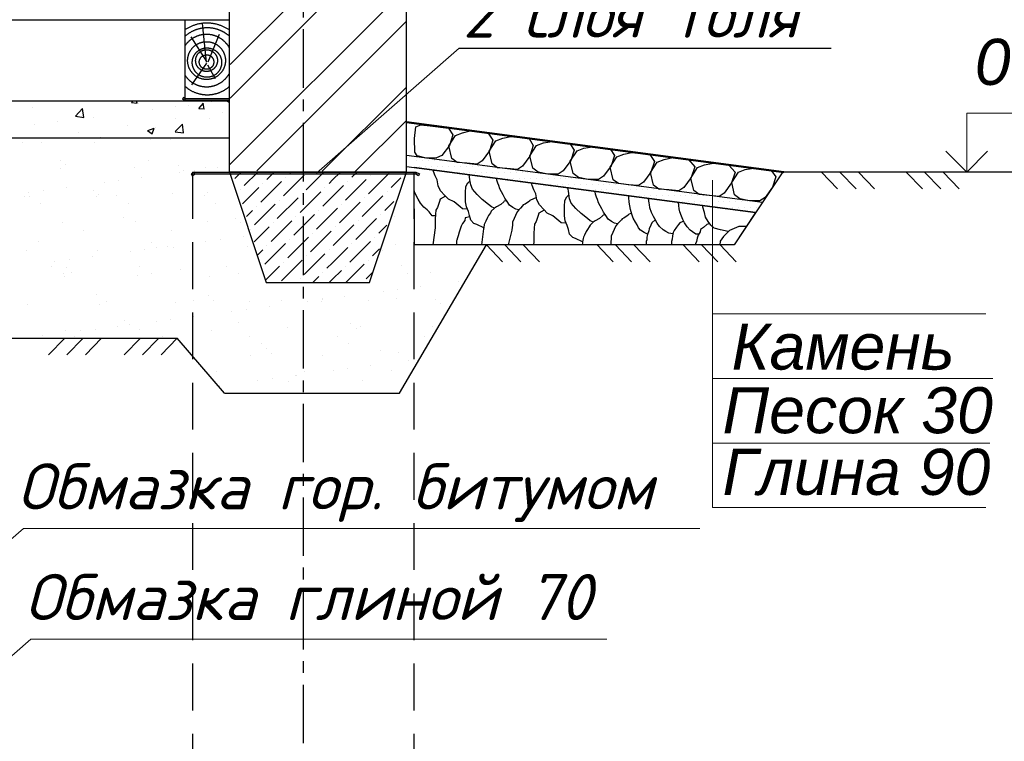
# Model space of a CAD drawing. Header units: millimetres. Extents: x 84778 to 227326, y -44398 to 146312.
# Tile 54 of 67: x 203114 to 208455, y -8789 to -4874. Entities that reach past the tile are written whole.
import ezdxf

# ---------------------------------------------------------------- set-up
doc = ezdxf.new("R2010")
doc.units = ezdxf.units.MM
doc.header["$LTSCALE"] = 10
doc.linetypes.add('CENTER', pattern=[50.8, 31.75, -6.35, 6.35, -6.35])
doc.linetypes.add('DASHED', pattern=[19.05, 12.7, -6.35])
for name, color, linetype in [('Осевая', 7, 'CENTER'), ('Пунктир', 7, 'DASHED'), ('Размерная', 7, 'Continuous'), ('Штриховка', 7, 'DASHED')]:
    doc.layers.add(name, color=color, linetype=linetype)
for name, color, linetype, lineweight in [('Основная', 7, 'Continuous', 30), ('основной', 7, 'Continuous', 30), ('Тонкая', 7, 'Continuous', 25)]:
    doc.layers.add(name, color=color, linetype=linetype, lineweight=lineweight)
doc.styles.add('Isocpeur', font='isocpeui.ttf')
doc.styles.add('STIL 888', font='ARIALI.TTF')

msp = doc.modelspace()

# ---------------------------------------------------------------- hatches: boundary and pattern name
at = {"layer": 'Тонкая', "linetype": 'Continuous', "ltscale": 1000}
h = msp.add_hatch(color=256, dxfattribs=at)
h.paths.add_polyline_path([(204251.6, -5303.4), (204011.6, -5303.4), (204011.6, -5315.4), (204251.6, -5315.4)])
h.paths.add_polyline_path([(204011.6, -5303.4), (204003.1, -5296.1), (203996.9, -5303.1), (204011.1, -5315.4), (204011.6, -5315.4)])
at = {"layer": 'Тонкая', "linetype": 'DASHED', "ltscale": 1000}
h = msp.add_hatch(color=256, dxfattribs=at)
h.paths.add_polyline_path([(205262.7, -5700.8), (204062.7, -5700.8), (204062.7, -5712.8), (205262.7, -5712.8)])
h.paths.add_polyline_path([(204062.7, -5700.8), (204044.4, -5711.2), (204050.1, -5721.1), (204062.7, -5712.8)])
h.paths.add_polyline_path([(205283.5, -5710.3), (205262.7, -5700.8), (205262.7, -5712.8), (205277.9, -5722.3)])

# ---------------------------------------------------------------- linework, layer by layer
at = {"lineweight": 20}
for p, q in [((206871.9, -5745.7), (206871.9, -7520.9)), ((206871.9, -6470.9), (208354.1, -6470.9)), ((206871.9, -6820.9), (208392.5, -6820.9)), ((206871.9, -7170.9), (208376, -7170.9)), ((206871.9, -7520.9), (208354.1, -7520.9))]:
    msp.add_line(p, q, dxfattribs=at)
at = {"layer": 'Defpoints'}
for p, q in [((205267.4, -5639.3), (205267.4, -5639.3)), ((205299.1, -5639.3), (205299.1, -5639.3)), ((205330.9, -5639.3), (205330.9, -5639.3)), ((205362.6, -5639.3), (205362.6, -5639.3)), ((205394.4, -5639.3), (205394.4, -5639.3)), ((205426.1, -5639.3), (205426.1, -5639.3)), ((207105.8, -5920.6), (205253.1, -5675.8)), ((205283.2, -5671), (205283.2, -5671)), ((205315, -5671), (205315, -5671)), ((205346.7, -5671), (205346.7, -5671)), ((205378.5, -5671), (205378.5, -5671)), ((205410.2, -5671), (205410.2, -5671)), ((205442, -5671), (205442, -5671)), ((205457.9, -5702.8), (205457.9, -5702.8)), ((205473.7, -5671), (205473.7, -5671)), ((205489.6, -5702.8), (205489.6, -5702.8)), ((205505.5, -5671), (205505.5, -5671)), ((205521.4, -5702.8), (205521.4, -5702.8)), ((205537.2, -5671), (205537.2, -5671)), ((205553.1, -5702.8), (205553.1, -5702.8)), ((205569, -5671), (205569, -5671)), ((205584.9, -5702.8), (205584.9, -5702.8)), ((205600.7, -5671), (205600.7, -5671)), ((205616.6, -5702.8), (205616.6, -5702.8)), ((205632.5, -5671), (205632.5, -5671)), ((205648.4, -5702.8), (205648.4, -5702.8)), ((205664.2, -5671), (205664.2, -5671)), ((205680.1, -5702.8), (205680.1, -5702.8)), ((205711.9, -5702.8), (205711.9, -5702.8)), ((205743.6, -5702.8), (205743.6, -5702.8)), ((205775.4, -5702.8), (205775.4, -5702.8)), ((205807.1, -5702.8), (205807.1, -5702.8)), ((205838.9, -5702.8), (205838.9, -5702.8)), ((205870.6, -5702.8), (205870.6, -5702.8)), ((205902.4, -5702.8), (205902.4, -5702.8)), ((205727.7, -5734.5), (205727.7, -5734.5)), ((205759.5, -5734.5), (205759.5, -5734.5)), ((205791.2, -5734.5), (205791.2, -5734.5)), ((205823, -5734.5), (205823, -5734.5)), ((205854.7, -5734.5), (205854.7, -5734.5)), ((205886.5, -5734.5), (205886.5, -5734.5)), ((205918.2, -5734.5), (205918.2, -5734.5)), ((205950, -5734.5), (205950, -5734.5)), ((205965.9, -5766.3), (205965.9, -5766.3)), ((205981.7, -5734.5), (205981.7, -5734.5)), ((205997.6, -5766.3), (205997.6, -5766.3)), ((206013.5, -5734.5), (206013.5, -5734.5)), ((206029.4, -5766.3), (206029.4, -5766.3)), ((206045.2, -5734.5), (206045.2, -5734.5)), ((206061.1, -5766.3), (206061.1, -5766.3)), ((206077, -5734.5), (206077, -5734.5)), ((206092.9, -5766.3), (206092.9, -5766.3)), ((206108.7, -5734.5), (206108.7, -5734.5)), ((206124.6, -5766.3), (206124.6, -5766.3)), ((206140.5, -5734.5), (206140.5, -5734.5)), ((206156.4, -5766.3), (206156.4, -5766.3)), ((206188.1, -5766.3), (206188.1, -5766.3)), ((206219.9, -5766.3), (206219.9, -5766.3)), ((206251.6, -5766.3), (206251.6, -5766.3)), ((206283.4, -5766.3), (206283.4, -5766.3)), ((206315.1, -5766.3), (206315.1, -5766.3)), ((206346.9, -5766.3), (206346.9, -5766.3)), ((206378.6, -5766.3), (206378.6, -5766.3)), ((206204, -5798), (206204, -5798)), ((206235.7, -5798), (206235.7, -5798)), ((206267.5, -5798), (206267.5, -5798)), ((206299.2, -5798), (206299.2, -5798)), ((206331, -5798), (206331, -5798)), ((206362.7, -5798), (206362.7, -5798)), ((206394.5, -5798), (206394.5, -5798)), ((206426.2, -5798), (206426.2, -5798)), ((206458, -5798), (206458, -5798)), ((206489.7, -5798), (206489.7, -5798)), ((206521.5, -5798), (206521.5, -5798)), ((206553.2, -5798), (206553.2, -5798)), ((206585, -5798), (206585, -5798)), ((206616.7, -5798), (206616.7, -5798)), ((206442.1, -5829.8), (206442.1, -5829.8)), ((206473.9, -5829.8), (206473.9, -5829.8)), ((206505.6, -5829.8), (206505.6, -5829.8)), ((206537.4, -5829.8), (206537.4, -5829.8)), ((206569.1, -5829.8), (206569.1, -5829.8)), ((206600.9, -5829.8), (206600.9, -5829.8)), ((206632.6, -5829.8), (206632.6, -5829.8)), ((206664.4, -5829.8), (206664.4, -5829.8)), ((206680.2, -5861.5), (206680.2, -5861.5)), ((206696.1, -5829.8), (206696.1, -5829.8)), ((206712, -5861.5), (206712, -5861.5)), ((206727.9, -5829.8), (206727.9, -5829.8)), ((206743.7, -5861.5), (206743.7, -5861.5)), ((206759.6, -5829.8), (206759.6, -5829.8)), ((206775.5, -5861.5), (206775.5, -5861.5)), ((206791.4, -5829.8), (206791.4, -5829.8)), ((206807.2, -5861.5), (206807.2, -5861.5)), ((206823.1, -5829.8), (206823.1, -5829.8)), ((206839, -5861.5), (206839, -5861.5)), ((206854.9, -5829.8), (206854.9, -5829.8)), ((206870.7, -5861.5), (206870.7, -5861.5)), ((206902.5, -5861.5), (206902.5, -5861.5)), ((206934.2, -5861.5), (206934.2, -5861.5)), ((206966, -5861.5), (206966, -5861.5)), ((206997.7, -5861.5), (206997.7, -5861.5)), ((207029.5, -5861.5), (207029.5, -5861.5)), ((207061.2, -5861.5), (207061.2, -5861.5)), ((207093, -5861.5), (207093, -5861.5)), ((206918.4, -5893.3), (206918.4, -5893.3)), ((206950.1, -5893.3), (206950.1, -5893.3)), ((206981.9, -5893.3), (206981.9, -5893.3)), ((207013.6, -5893.3), (207013.6, -5893.3)), ((207045.4, -5893.3), (207045.4, -5893.3)), ((207077.1, -5893.3), (207077.1, -5893.3)), ((207108.9, -5893.3), (207108.9, -5893.3)), ((206989.4, -6095.4), (205253.1, -6095.4))]:
    msp.add_line(p, q, dxfattribs=at)
for centre, radius, start, end in [((205578.9, -5921.9), 270.7, 97.6576, 97.9668), ((206331.7, -5818.3), 160.4, 91.3081, 92.3348), ((206331.7, -5818.3), 160.4, 150.5893, 150.7102), ((206331.7, -5818.3), 113.4, 24.1097, 24.4883)]:
    msp.add_arc(centre, radius, start, end, dxfattribs=at)
at = {"layer": 'Осевая'}
msp.add_line((204651.6, 6250), (204651.6, -15039.6), dxfattribs=at)
at = {"layer": 'Основная', "ltscale": 50}
for p, q in [((202631.6, -5315.4), (204251.6, -5315.4)), ((202631.6, -5515.4), (204251.6, -5515.4)), ((204051.6, -5700.8), (205251.6, -5700.8)), ((209754.2, -5700.8), (207258.1, -5700.8)), ((202777.6, -6601.4), (203968.6, -6601.4))]:
    msp.add_line(p, q, dxfattribs=at)
at = {"layer": 'Основная', "lineweight": 50}
msp.add_line((207258.1, -5700.8), (205211.6, -5430.3), dxfattribs=at)
at = {"layer": 'Основная'}
for p, q in [((205262.3, -5456.4), (205290.7, -5444.2)), ((205290.7, -5444.2), (205341.4, -5450)), ((205255.2, -5518.5), (205262.3, -5456.4)), ((205341.4, -5450), (205439.5, -5462.5)), ((205439.5, -5462.5), (205463.7, -5499)), ((205463.7, -5499), (205445.2, -5556.2)), ((205478, -5502.3), (205515.4, -5488.3)), ((205515.4, -5488.3), (205557.2, -5477.5)), ((205557.2, -5477.5), (205654.4, -5490)), ((205654.4, -5490), (205681.4, -5527.8)), ((205258, -5593.4), (205255.2, -5518.5)), ((205441.7, -5559.4), (205478, -5502.3)), ((205660.5, -5588.4), (205696.8, -5531.2)), ((205681.4, -5527.8), (205662.9, -5585)), ((205696.8, -5531.2), (205734.2, -5517.2)), ((205734.2, -5517.2), (205777.7, -5508.2)), ((205777.7, -5508.2), (205877.5, -5518.8)), ((205877.5, -5518.8), (205900.2, -5556.7)), ((205918.3, -5556.1), (205955.7, -5542.1)), ((205955.7, -5542.1), (206002.4, -5536)), ((206002.4, -5536), (206097.8, -5546.8)), ((206097.8, -5546.8), (206121.7, -5581.6)), ((205270.8, -5613.1), (205258, -5593.4)), ((205445.2, -5556.2), (205404.7, -5611.6)), ((205457.3, -5626.6), (205441.7, -5559.4)), ((205662.9, -5585), (205622.3, -5640.4)), ((205676.2, -5655.5), (205660.5, -5588.4)), ((205900.2, -5556.7), (205881.7, -5613.9)), ((205881.9, -5613.2), (205918.3, -5556.1)), ((206100.8, -5642.2), (206137.1, -5585)), ((206121.7, -5581.6), (206103.2, -5638.8)), ((206137.1, -5585), (206174.5, -5571)), ((206174.5, -5571), (206221.2, -5564.9)), ((206221.2, -5564.9), (206316.7, -5575.5)), ((206316.7, -5575.5), (206340.5, -5610.5)), ((206353.4, -5618), (206390.8, -5604)), ((206390.8, -5604), (206435.3, -5594.6)), ((206435.3, -5594.6), (206531.3, -5605.9)), ((206531.3, -5605.9), (206556.8, -5643.5)), ((207142.5, -5865.5), (205211.6, -5610.3)), ((205318.8, -5625.8), (205270.8, -5613.1)), ((205375.4, -5623), (205318.8, -5625.8)), ((205404.7, -5611.6), (205375.4, -5623)), ((205486.2, -5648.2), (205457.3, -5626.6)), ((205539.2, -5653.3), (205486.2, -5648.2)), ((205595, -5658.9), (205539.2, -5653.3)), ((205622.3, -5640.4), (205595, -5658.9)), ((205705.1, -5677.2), (205676.2, -5655.5)), ((205881.7, -5613.9), (205841.2, -5669.3)), ((205897.6, -5680.4), (205881.9, -5613.2)), ((206103.2, -5638.8), (206062.6, -5694.2)), ((206116.5, -5709.3), (206100.8, -5642.2)), ((206317.1, -5675.2), (206353.4, -5618)), ((206340.5, -5610.5), (206322, -5667.7)), ((206535.9, -5704.1), (206572.2, -5646.9)), ((206556.8, -5643.5), (206538.3, -5700.7)), ((206572.2, -5646.9), (206609.6, -5632.9)), ((206609.6, -5632.9), (206657, -5622.6)), ((206657, -5622.6), (206741.7, -5633.2)), ((206741.7, -5633.2), (206775.6, -5672.4)), ((206828.3, -5662.5), (206875.6, -5652.2)), ((206875.6, -5652.2), (206960.3, -5662.7)), ((205211.6, -5670.3), (207105.8, -5920.6)), ((205756.6, -5682.1), (205705.1, -5677.2)), ((205813.9, -5687.8), (205756.6, -5682.1)), ((205841.2, -5669.3), (205813.9, -5687.8)), ((205926.5, -5702), (205897.6, -5680.4)), ((205979.1, -5711.7), (205926.5, -5702)), ((206035.3, -5712.7), (205979.1, -5711.7)), ((206062.6, -5694.2), (206035.3, -5712.7)), ((206145.3, -5730.9), (206116.5, -5709.3)), ((206322, -5667.7), (206281.5, -5723.1)), ((206332.7, -5742.3), (206317.1, -5675.2)), ((206538.3, -5700.7), (206497.7, -5756.1)), ((206551.6, -5771.2), (206535.9, -5704.1)), ((206754.5, -5733.7), (206790.9, -5676.5)), ((206775.6, -5672.4), (206757.1, -5729.6)), ((206790.9, -5676.5), (206828.3, -5662.5)), ((206960.3, -5662.7), (206994.3, -5702)), ((206994.3, -5702), (206975.8, -5759.2)), ((206976.2, -5757.9), (207012.5, -5700.7)), ((207253.1, -5699.4), (206989.4, -6095.4)), ((207012.5, -5700.7), (207049.9, -5686.7)), ((207049.9, -5686.7), (207096.6, -5680.6)), ((207096.6, -5680.6), (207192.1, -5694.5)), ((207192.1, -5694.5), (207215.9, -5726.2)), ((206198, -5740.6), (206145.3, -5730.9)), ((206254.1, -5741.6), (206198, -5740.6)), ((206281.5, -5723.1), (206254.1, -5741.6)), ((206361.6, -5763.9), (206332.7, -5742.3)), ((206414.8, -5769.5), (206361.6, -5763.9)), ((206497.7, -5756.1), (206470.4, -5774.6)), ((206757.1, -5729.6), (206716.6, -5785)), ((206770.2, -5800.8), (206754.5, -5733.7)), ((206975.8, -5759.2), (206935.2, -5814.6)), ((206991.9, -5825), (206976.2, -5757.9)), ((207215.9, -5726.2), (207197.4, -5783.4)), ((206470.4, -5774.6), (206414.8, -5769.5)), ((206580.5, -5792.9), (206551.6, -5771.2)), ((206634.9, -5798.2), (206580.5, -5792.9)), ((206689.3, -5803.5), (206634.9, -5798.2)), ((206716.6, -5785), (206689.3, -5803.5)), ((206799.1, -5822.4), (206770.2, -5800.8)), ((206935.2, -5814.6), (206907.9, -5833.1)), ((207197.4, -5783.4), (207156.9, -5838.8)), ((206853.6, -5827.8), (206799.1, -5822.4)), ((206907.9, -5833.1), (206853.6, -5827.8)), ((207020.8, -5846.7), (206991.9, -5825)), ((207073.4, -5856.4), (207020.8, -5846.7)), ((207129.5, -5857.3), (207073.4, -5856.4)), ((207156.9, -5838.8), (207129.5, -5857.3)), ((206989.4, -6095.4), (205251.6, -6095.4))]:
    msp.add_line(p, q, dxfattribs=at)
at = {"layer": 'Основная', "linetype": 'Continuous', "ltscale": 1000}
for p, q in [((204251.6, -5700.8), (204451.6, -6300.8)), ((205211.6, -5700.8), (204251.6, -5700.8)), ((205011.6, -6300.8), (205211.6, -5700.8)), ((204451.6, -6300.8), (205011.6, -6300.8))]:
    msp.add_line(p, q, dxfattribs=at)
at = {"layer": 'основной', "ltscale": 50}
for p, q in [((204251.6, -5700.8), (204251.6, -3401.4)), ((205211.6, -5700.8), (205211.6, -3401.4)), ((201831.6, -4875.4), (204251.6, -4875.4)), ((204011.6, -5315.4), (204011.6, -4875.4)), ((204251.6, -5315.4), (204251.6, -4875.4))]:
    msp.add_line(p, q, dxfattribs=at)
at = {"layer": 'основной', "linetype": 'Continuous', "ltscale": 1000}
msp.add_line((204011.6, -4875.4), (204251.6, -4875.4), dxfattribs=at)
at = {"layer": 'основной'}
for p, q in [((207142.5, -5865.5), (205253.1, -5615.8)), ((205253.1, -5675.8), (207105.8, -5920.6)), ((207105.8, -5920.6), (206989.4, -6095.4))]:
    msp.add_line(p, q, dxfattribs=at)
at = {"layer": 'основной', "linetype": 'Continuous', "lineweight": 30, "ltscale": 1000}
for p, q in [((205251.6, -5700.8), (205253.1, -6095.4)), ((205175, -6900.8), (205645.5, -6095.4)), ((204224.2, -6900.8), (203968.6, -6601.4)), ((204224.2, -6900.8), (205175, -6900.8))]:
    msp.add_line(p, q, dxfattribs=at)
at = {"layer": 'Пунктир', "linetype": 'DASHED', "ltscale": 2}
for p, q in [((204051.6, -5700.8), (204051.6, -9475.4)), ((205251.6, -5700.8), (205251.6, -9475.4))]:
    msp.add_line(p, q, dxfattribs=at)
at = {"layer": 'Размерная', "linetype": 'ByBlock', "lineweight": 20}
for p, q in [((208250.8, -5380.8), (209246.5, -5380.8)), ((208250.8, -5700.8), (208250.8, -5380.8)), ((208137.6, -5587.6), (208250.8, -5700.8)), ((208363.9, -5587.6), (208250.8, -5700.8))]:
    msp.add_line(p, q, dxfattribs=at)
at = {"layer": 'Тонкая', "ltscale": 1000}
for p, q in [((204256.6, -5118.3), (205211.6, -4163.3)), ((204255.1, -5299.5), (205211.6, -4342.9)), ((204251.9, -5661.8), (205211.6, -4702.2)), ((204399.6, -5693.7), (205211.6, -4881.8)), ((204755.7, -5696.8), (205211.6, -5241)), ((204933.8, -5698.3), (205211.6, -5420.6))]:
    msp.add_line(p, q, dxfattribs=at)
at = {"layer": 'Тонкая', "linetype": 'Continuous', "lineweight": 0, "ltscale": 1000}
for p, q in [((205497.5, -5028), (204724.6, -5707.3)), ((202643.6, -8060), (203134.4, -7634.8)), ((203134.4, -7634.8), (206803.8, -7634.8)), ((202684.2, -8660.3), (203175.1, -8235.1)), ((203175.1, -8235.1), (206299.1, -8235.1))]:
    msp.add_line(p, q, dxfattribs=at)
at = {"layer": 'Тонкая'}
msp.add_line((205497.5, -5028), (207514.9, -5028), dxfattribs=at)
at = {"layer": 'Тонкая', "linetype": 'Continuous', "ltscale": 1000}
for p, q in [((204003.1, -5296.1), (203996.9, -5303.1)), ((203996.9, -5303.1), (204011.1, -5315.4)), ((204011.6, -5303.4), (204003.1, -5296.1)), ((204011.1, -5315.4), (204251.6, -5315.4)), ((204011.6, -5315.4), (204011.6, -5303.4)), ((204011.6, -5303.4), (204251.6, -5303.4)), ((204251.6, -5303.4), (204011.6, -5303.4)), ((204251.6, -5315.4), (204011.6, -5315.4)), ((204251.6, -5315.4), (204251.6, -5303.4))]:
    msp.add_line(p, q, dxfattribs=at)
at = {"layer": 'Тонкая', "ltscale": 50}
msp.add_line((204011.6, -5303.4), (204251.6, -5303.4), dxfattribs=at)
at = {"layer": 'Тонкая', "linetype": 'DASHED', "ltscale": 1000}
for p, q in [((204062.7, -5700.8), (204044.4, -5711.2)), ((204044.4, -5711.2), (204050.1, -5721.1)), ((204050.1, -5721.1), (204062.7, -5712.8)), ((204062.7, -5700.8), (205262.7, -5700.8)), ((204062.7, -5712.8), (204062.7, -5700.8)), ((205262.7, -5712.8), (204062.7, -5712.8)), ((205262.7, -5700.8), (205283.5, -5710.3)), ((205262.7, -5700.8), (205262.7, -5712.8)), ((205277.9, -5722.3), (205262.7, -5712.8)), ((205283.5, -5710.3), (205277.9, -5722.3))]:
    msp.add_line(p, q, dxfattribs=at)
at = {"layer": 'Штриховка', "ltscale": 50}
for p, q in [((204127.7, -5104.1), (204105.9, -4894.2)), ((204136.6, -5103), (204197.3, -4952.4)), ((204129.3, -5101.5), (204044.8, -4967.4)), ((204127.7, -5109.7), (204046.5, -5227.3)), ((204132.6, -5119.7), (204174.1, -5194.2))]:
    msp.add_line(p, q, dxfattribs=at)
at = {"layer": 'Штриховка', "linetype": 'Continuous', "ltscale": 1000}
for p, q in [((203439.7, -5316.6), (203439.7, -5316.6)), ((203484.8, -5316.8), (203484.8, -5316.8)), ((203720.8, -5324.1), (203751.2, -5326.8)), ((203721.4, -5324.2), (203728.8, -5315.4)), ((203750.7, -5327.8), (203748.4, -5315.4)), ((203756, -5328.3), (203756, -5328.3)), ((204027.2, -5339.7), (204027.2, -5339.7)), ((204085.8, -5356), (204110.3, -5326.9)), ((204115.1, -5359.7), (204109.2, -5327.8)), ((204154.2, -5319.2), (204154.2, -5319.2)), ((204239.8, -5315.4), (204251.6, -5323.3)), ((203183.1, -5349.1), (203183.1, -5349.1)), ((203416.1, -5397.7), (203455.6, -5356.5)), ((203461.3, -5404.6), (203455.7, -5356.4)), ((203834.7, -5361.3), (203834.7, -5361.3)), ((203961.8, -5344.5), (203961.8, -5344.5)), ((204085.2, -5356), (204115.6, -5358.6)), ((204214.8, -5379.3), (204214.8, -5379.3)), ((203194.3, -5445.6), (203194.3, -5445.6)), ((203321.4, -5428.8), (203321.4, -5428.8)), ((203416.1, -5397.9), (203461.2, -5404.9)), ((203513.8, -5403.5), (203513.8, -5403.5)), ((203958.2, -5411.9), (203958.2, -5411.9)), ((203958.2, -5481.8), (203997.8, -5440.5)), ((204003.4, -5488.7), (203997.8, -5440.5)), ((204145.6, -5409.4), (204145.6, -5409.4)), ((203433.6, -5485.7), (203433.6, -5485.7)), ((203697.4, -5447.6), (203697.4, -5447.6)), ((203808.1, -5476), (203833.4, -5493)), ((203808.5, -5476.2), (203844, -5462.5)), ((203833.3, -5492.9), (203843.6, -5462.2)), ((203849.4, -5460.3), (203849.4, -5460.3)), ((203958.2, -5482), (204003.4, -5489)), ((203129.6, -5538.3), (203129.6, -5538.3)), ((203230.9, -5538), (203230.9, -5538)), ((203519.5, -5540.1), (203519.5, -5540.1)), ((203553.1, -5511.2), (203553.1, -5511.2)), ((203821.6, -5525.8), (203821.6, -5525.8)), ((203931.1, -5525.3), (203931.1, -5525.3)), ((203337.9, -5637.7), (203337.9, -5637.7)), ((203363.5, -5659.5), (203363.5, -5659.5)), ((203812.5, -5636.8), (203812.5, -5636.8)), ((203335.7, -5681.2), (203335.7, -5681.2)), ((203734.6, -5676.1), (203734.6, -5676.1)), ((203973.3, -5664.7), (203973.3, -5664.7)), ((203983.4, -5702.9), (203983.4, -5702.9)), ((204001.4, -5690.5), (204001.4, -5690.5)), ((204062.7, -5692.5), (204062.7, -5692.5)), ((204124.5, -5677.9), (204124.5, -5677.9)), ((204186.6, -5676.2), (204186.6, -5676.2)), ((204281.2, -5735.2), (204315.6, -5700.8)), ((204331.9, -5774.2), (204405.4, -5700.8)), ((204455.4, -5740.5), (204495.2, -5700.8)), ((204578.9, -5706.9), (204585, -5700.8)), ((204668.7, -5796.7), (204764.6, -5700.8)), ((204811.6, -5743.6), (204854.4, -5700.8)), ((204915.7, -5729.3), (204944.2, -5700.8)), ((205005.5, -5819.1), (205117.7, -5706.9)), ((203573.2, -5756.9), (203573.2, -5756.9)), ((203652.5, -5746.5), (203652.5, -5746.5)), ((203776.4, -5730.2), (203776.4, -5730.2)), ((204421.7, -5864), (204534, -5751.8)), ((204433, -5763), (204433, -5763)), ((204545.2, -5830.3), (204657.5, -5718.1)), ((204556.4, -5729.3), (204556.4, -5729.3)), ((204792.2, -5763), (204811.6, -5743.6)), ((204882, -5852.8), (204994.2, -5740.5)), ((204893.2, -5751.8), (204893.2, -5751.8)), ((205016.7, -5718.1), (205016.7, -5718.1)), ((205128.9, -5785.4), (205182.1, -5732.3)), ((203162.9, -5810.9), (203162.9, -5810.9)), ((203242.3, -5800.5), (203242.3, -5800.5)), ((203366.2, -5784.2), (203366.2, -5784.2)), ((203515.2, -5798.5), (203515.2, -5798.5)), ((203940.7, -5819), (203940.7, -5819)), ((204309.5, -5796.7), (204309.5, -5796.7)), ((204322.8, -5873.2), (204410.5, -5785.4)), ((204635, -5920.1), (204747.3, -5807.9)), ((204646.2, -5819.1), (204646.2, -5819.1)), ((204769.7, -5785.4), (204769.7, -5785.4)), ((204811.6, -5833.4), (204870.8, -5774.2)), ((205106.5, -5807.9), (205106.5, -5807.9)), ((203139.2, -5831.9), (203139.2, -5831.9)), ((203165.4, -5831), (203165.4, -5831)), ((203229.7, -5871.9), (203229.7, -5871.9)), ((203529.1, -5833.8), (203529.1, -5833.8)), ((203543.3, -5824.2), (203543.3, -5824.2)), ((203640, -5830.1), (203640, -5830.1)), ((203704.3, -5871), (203704.3, -5871)), ((204511.5, -5953.8), (204623.8, -5841.6)), ((204522.8, -5852.8), (204522.8, -5852.8)), ((204758.5, -5886.5), (204811.6, -5833.4)), ((204848.3, -5976.3), (204960.6, -5864)), ((204971.8, -5942.6), (205084, -5830.3)), ((204983, -5841.6), (204983, -5841.6)), ((205095.3, -5908.9), (205143.6, -5860.6)), ((204343.5, -5942.2), (204376.8, -5908.9)), ((204388.1, -5987.5), (204500.3, -5875.2)), ((204399.3, -5886.5), (204399.3, -5886.5)), ((204724.8, -6009.9), (204811.6, -5923.2)), ((204736.1, -5908.9), (204736.1, -5908.9)), ((204811.6, -5923.2), (204837.1, -5897.7)), ((204859.5, -5875.2), (204859.5, -5875.2)), ((203345.3, -5974.8), (203345.3, -5974.8)), ((203675.9, -5945.7), (203675.9, -5945.7)), ((203744.2, -5969.7), (203744.2, -5969.7)), ((204477.9, -6077.3), (204590.1, -5965)), ((204489.1, -5976.3), (204489.1, -5976.3)), ((204601.3, -6043.6), (204713.6, -5931.4)), ((204612.6, -5942.6), (204612.6, -5942.6)), ((204938.1, -6066.1), (205050.4, -5953.8)), ((204949.3, -5965), (204949.3, -5965)), ((205072.8, -5931.4), (205072.8, -5931.4)), ((203461, -6019.3), (203461, -6019.3)), ((203935.6, -6018.4), (203935.6, -6018.4)), ((204365.6, -6009.9), (204365.6, -6009.9)), ((204385.1, -6080.2), (204466.6, -5998.7)), ((204691.1, -6133.4), (204803.4, -6021.2)), ((204702.4, -6032.4), (204702.4, -6032.4)), ((204814.6, -6099.8), (204926.9, -5987.5)), ((204825.9, -5998.7), (204825.9, -5998.7)), ((205061.6, -6032.4), (205105.1, -5988.8)), ((203217.7, -6079.5), (203217.7, -6079.5)), ((203827.6, -6084.7), (203827.6, -6084.7)), ((204567.7, -6167.1), (204679.9, -6054.8)), ((204578.9, -6066.1), (204578.9, -6066.1)), ((204904.4, -6189.6), (205016.7, -6077.3)), ((205039.1, -6054.8), (205039.1, -6054.8)), ((203148.9, -6125.6), (203148.9, -6125.6)), ((203538.7, -6127.4), (203538.7, -6127.4)), ((203713.7, -6133), (203713.7, -6133)), ((203793, -6122.6), (203793, -6122.6)), ((203855.6, -6110.5), (203855.6, -6110.5)), ((203916.9, -6106.2), (203916.9, -6106.2)), ((203950.3, -6112.6), (203950.3, -6112.6)), ((204405.9, -6149.3), (204433, -6122.2)), ((204444.2, -6200.8), (204556.4, -6088.5)), ((204455.4, -6099.8), (204455.4, -6099.8)), ((204792.2, -6122.2), (204792.2, -6122.2)), ((204811.6, -6192.6), (204893.2, -6111)), ((204915.7, -6088.5), (204915.7, -6088.5)), ((205027.9, -6155.9), (205066.6, -6117.1)), ((203303.5, -6187), (203303.5, -6187)), ((203382.8, -6176.6), (203382.8, -6176.6)), ((203506.7, -6160.3), (203506.7, -6160.3)), ((204534, -6290.6), (204646.2, -6178.3)), ((204545.2, -6189.6), (204545.2, -6189.6)), ((204657.5, -6256.9), (204769.7, -6144.7)), ((204668.7, -6155.9), (204668.7, -6155.9)), ((204781, -6223.2), (204811.6, -6192.6)), ((205005.5, -6178.3), (205005.5, -6178.3)), ((203288.5, -6212.6), (203288.5, -6212.6)), ((203369.4, -6218.5), (203369.4, -6218.5)), ((203397.5, -6244.2), (203397.5, -6244.2)), ((203763.1, -6211.7), (203763.1, -6211.7)), ((203988.2, -6232), (203988.2, -6232)), ((204447.5, -6287.3), (204522.8, -6212)), ((204758.5, -6245.7), (204758.5, -6245.7)), ((204811.6, -6282.4), (204859.5, -6234.5)), ((204882, -6212), (204882, -6212)), ((204883, -6300.8), (204983, -6200.8)), ((204994.2, -6279.4), (205028.2, -6245.4)), ((203352.7, -6253.5), (203352.7, -6253.5)), ((203354.9, -6268.5), (203354.9, -6268.5)), ((203753.8, -6263.4), (203753.8, -6263.4)), ((203827.3, -6252.7), (203827.3, -6252.7)), ((204635, -6279.4), (204635, -6279.4)), ((204703.4, -6300.8), (204736.1, -6268.1)), ((204793.2, -6300.8), (204811.6, -6282.4)), ((203530.1, -6365.7), (203530.1, -6365.7)), ((203584.1, -6400.9), (203584.1, -6400.9)), ((203959.9, -6406.3), (203959.9, -6406.3)), ((203158.5, -6419.2), (203158.5, -6419.2)), ((203548.3, -6421.1), (203548.3, -6421.1)), ((203681.8, -6504.7), (203681.8, -6504.7)), ((203854.2, -6509.1), (203854.2, -6509.1)), ((203933.5, -6498.6), (203933.5, -6498.6)), ((203364.5, -6562.1), (203364.5, -6562.1)), ((203444, -6563.1), (203444, -6563.1)), ((203523.3, -6552.7), (203523.3, -6552.7)), ((203647.2, -6536.3), (203647.2, -6536.3)), ((203709.9, -6530.5), (203709.9, -6530.5)), ((203763.4, -6557), (203763.4, -6557)), ((203237, -6590.3), (203237, -6590.3)), ((203411.6, -6594.2), (203411.6, -6594.2)), ((203886.1, -6593.4), (203886.1, -6593.4))]:
    msp.add_line(p, q, dxfattribs=at)
at = {"layer": 'Штриховка', "linetype": 'Continuous', "lineweight": 0, "ltscale": 1000}
for p, q in [((205230, -5709.2), (205230, -5709.2)), ((204134, -5812), (204134, -5812)), ((204114.6, -5829.2), (204114.6, -5829.2)), ((204178.8, -5870.2), (204178.8, -5870.2)), ((204134.1, -5971.6), (204134.1, -5971.6)), ((204285.7, -5951), (204285.7, -5951)), ((204313.8, -5976.7), (204313.8, -5976.7)), ((205147.6, -5944.2), (205147.6, -5944.2)), ((204123.9, -6079), (204123.9, -6079)), ((204203.2, -6068.5), (204203.2, -6068.5)), ((204327.1, -6052.2), (204327.1, -6052.2)), ((204349.2, -6107.5), (204349.2, -6107.5)), ((205084.3, -6129.2), (205084.3, -6129.2)), ((205150.7, -6094.6), (205150.7, -6094.6)), ((204237.7, -6210.9), (204237.7, -6210.9)), ((205186.9, -6209.1), (205186.9, -6209.1)), ((205344.1, -6247.2), (205344.1, -6247.2)), ((204143.7, -6265.2), (204143.7, -6265.2)), ((204301.9, -6251.8), (204301.9, -6251.8)), ((205216.9, -6250.7), (205216.9, -6250.7)), ((205251.1, -6250.1), (205251.1, -6250.1)), ((205495.1, -6293.1), (205495.1, -6293.1)), ((205084.9, -6347.1), (205084.9, -6347.1)), ((205164.2, -6336.6), (205164.2, -6336.6)), ((205288.1, -6320.3), (205288.1, -6320.3)), ((204058.7, -6400.1), (204058.7, -6400.1)), ((204139.9, -6371), (204139.9, -6371)), ((204168, -6396.7), (204168, -6396.7)), ((204358.8, -6401.2), (204358.8, -6401.2)), ((204533.3, -6399.2), (204533.3, -6399.2)), ((204674.7, -6401.1), (204674.7, -6401.1)), ((204748.7, -6403), (204748.7, -6403)), ((204754, -6390.6), (204754, -6390.6)), ((204758.7, -6384.4), (204758.7, -6384.4)), ((204877.9, -6374.3), (204877.9, -6374.3)), ((205007.9, -6398.3), (205007.9, -6398.3)), ((205160.3, -6388.2), (205160.3, -6388.2)), ((205368.5, -6389.7), (205368.5, -6389.7)), ((204264.4, -6455.1), (204264.4, -6455.1)), ((204343.7, -6444.6), (204343.7, -6444.6)), ((204467.6, -6428.3), (204467.6, -6428.3)), ((205396.6, -6415.4), (205396.6, -6415.4)), ((204057.4, -6482.3), (204057.4, -6482.3)), ((204153.3, -6558.9), (204153.3, -6558.9)), ((204300.6, -6518.2), (204300.6, -6518.2)), ((204564.9, -6544.1), (204564.9, -6544.1)), ((204910.4, -6523.4), (204910.4, -6523.4)), ((204938.5, -6549.2), (204938.5, -6549.2)), ((204963.8, -6539), (204963.8, -6539)), ((205353.7, -6540.8), (205353.7, -6540.8)), ((204360.7, -6592.5), (204360.7, -6592.5)), ((204835.3, -6591.6), (204835.3, -6591.6)), ((205309.9, -6590.8), (205309.9, -6590.8)), ((204425, -6633.4), (204425, -6633.4)), ((204452.3, -6657.2), (204452.3, -6657.2)), ((204899.6, -6632.6), (204899.6, -6632.6)), ((205071.1, -6670.7), (205071.1, -6670.7)), ((204368.4, -6694.8), (204368.4, -6694.8)), ((204480.4, -6682.9), (204480.4, -6682.9)), ((204758.3, -6696.7), (204758.3, -6696.7)), ((205169.9, -6681.9), (205169.9, -6681.9)), ((205225.4, -6723.2), (205225.4, -6723.2)), ((204181.8, -6781.7), (204181.8, -6781.7)), ((204656.4, -6780.8), (204656.4, -6780.8)), ((204815.2, -6777.2), (204815.2, -6777.2)), ((204894.5, -6766.7), (204894.5, -6766.7)), ((205018.4, -6750.4), (205018.4, -6750.4)), ((205131, -6780), (205131, -6780)), ((204404.9, -6831.2), (204404.9, -6831.2)), ((204484.3, -6820.7), (204484.3, -6820.7)), ((204608.2, -6804.4), (204608.2, -6804.4)), ((204613, -6804.4), (204613, -6804.4)), ((204973.4, -6832.6), (204973.4, -6832.6)), ((205222.8, -6809.7), (205222.8, -6809.7)), ((204197.9, -6858.4), (204197.9, -6858.4)), ((204574.5, -6837.7), (204574.5, -6837.7))]:
    msp.add_line(p, q, dxfattribs=at)
at = {"layer": 'Штриховка'}
for p, q in [((205358.4, -5697.4), (205356.1, -5689.4)), ((205367, -5721.1), (205358.4, -5697.4)), ((207463.3, -5700.8), (207556.3, -5798.5)), ((207563.3, -5700.8), (207656.3, -5798.5)), ((207663.3, -5700.8), (207756.3, -5798.5)), ((207922.8, -5700.8), (208015.8, -5798.5)), ((208022.8, -5700.8), (208115.8, -5798.5)), ((208122.8, -5700.8), (208215.8, -5798.5)), ((205377.8, -5742.6), (205367, -5721.1)), ((205384.2, -5774.9), (205377.8, -5742.6)), ((205535, -5779.2), (205545.8, -5759.9)), ((205545.8, -5759.9), (205557.4, -5748.2)), ((205554.4, -5727.6), (205552.7, -5715.4)), ((205556.6, -5742.6), (205554.4, -5727.6)), ((205560.9, -5770.6), (205556.6, -5742.6)), ((205701.5, -5744.8), (205699.7, -5734.8)), ((205707.5, -5761.4), (205701.5, -5744.8)), ((205712.2, -5774.4), (205707.5, -5761.4)), ((205894.1, -5773.5), (205890.3, -5760)), ((205257.9, -5811.3), (205254.6, -5798.2)), ((205265.5, -5827.7), (205257.9, -5811.3)), ((205397.2, -5802.9), (205384.2, -5774.9)), ((205420.9, -5828.7), (205397.2, -5802.9)), ((205532.9, -5811.5), (205535, -5779.2)), ((205532.9, -5830.9), (205532.9, -5811.5)), ((205569.5, -5794.3), (205560.9, -5770.6)), ((205595.3, -5822.3), (205569.5, -5794.3)), ((205718.1, -5792.1), (205712.2, -5774.4)), ((205735.8, -5825.2), (205718.1, -5792.1)), ((205902.7, -5797.1), (205894.1, -5773.5)), ((205913.5, -5818.7), (205902.7, -5797.1)), ((205920, -5850.9), (205913.5, -5818.7)), ((206088, -5788.5), (206088, -5786.1)), ((206090.1, -5803.6), (206088, -5788.5)), ((206092.3, -5818.7), (206090.1, -5803.6)), ((206096.6, -5846.6), (206092.3, -5818.7)), ((206234.9, -5807.8), (206234.9, -5805.4)), ((206237.2, -5820.8), (206234.9, -5807.8)), ((206243.2, -5837.4), (206237.2, -5820.8)), ((205275.4, -5848.4), (205265.5, -5827.7)), ((205288.5, -5870.3), (205275.4, -5848.4)), ((205306, -5891.1), (205288.5, -5870.3)), ((205390.7, -5861), (205379.9, -5893.3)), ((205395, -5848.1), (205390.7, -5861)), ((205423.8, -5831.7), (205395, -5848.1)), ((205440.2, -5848.1), (205420.9, -5828.7)), ((205470.4, -5863.2), (205440.2, -5848.1)), ((205502.7, -5889), (205470.4, -5863.2)), ((205532.9, -5863.2), (205532.9, -5830.9)), ((205537.2, -5889), (205532.9, -5863.2)), ((205623.3, -5850.3), (205595.3, -5822.3)), ((205657.8, -5876.1), (205623.3, -5850.3)), ((205739.4, -5861.8), (205724, -5877.2)), ((205745.3, -5842.9), (205735.8, -5825.2)), ((205742.9, -5859.5), (205739.4, -5861.8)), ((205754.8, -5857.1), (205742.9, -5859.5)), ((205758.3, -5860.7), (205745.3, -5842.9)), ((205771.3, -5880.8), (205758.3, -5860.7)), ((205879, -5858.3), (205855.3, -5874.8)), ((205881.3, -5854.7), (205879, -5858.3)), ((205917.7, -5839.6), (205881.3, -5854.7)), ((205932.9, -5878.9), (205920, -5850.9)), ((206068.6, -5887.5), (206070.7, -5855.2)), ((206070.7, -5855.2), (206081.5, -5835.9)), ((206081.5, -5835.9), (206093.1, -5824.2)), ((206105.2, -5870.3), (206096.6, -5846.6)), ((206131, -5898.3), (206105.2, -5870.3)), ((206247.9, -5850.4), (206243.2, -5837.4)), ((206253.8, -5868.1), (206247.9, -5850.4)), ((206271.6, -5901.2), (206253.8, -5868.1)), ((206418.2, -5838.5), (206418.2, -5830.3)), ((206420.6, -5863.4), (206418.2, -5838.5)), ((206423, -5883.5), (206420.6, -5863.4)), ((206529.3, -5869.7), (206525.3, -5843.8)), ((206530.3, -5877.7), (206529.3, -5869.7)), ((206689, -5882.8), (206686.8, -5865.3)), ((205323.5, -5905.3), (205306, -5891.1)), ((205334.4, -5917.3), (205323.5, -5905.3)), ((205351.9, -5938), (205334.4, -5917.3)), ((205371.3, -5908.4), (205369.2, -5929.9)), ((205379.9, -5893.3), (205371.3, -5908.4)), ((205515.6, -5899.8), (205502.7, -5889)), ((205542.5, -5901.8), (205515.6, -5899.8)), ((205547.9, -5914.8), (205537.2, -5889)), ((205554.4, -5936.4), (205547.9, -5914.8)), ((205672.9, -5889), (205657.8, -5876.1)), ((205667.2, -5922.1), (205657.8, -5936.3)), ((205672, -5912.7), (205667.2, -5922.1)), ((205689.7, -5897.3), (205672, -5912.7)), ((205690.1, -5897.6), (205672.9, -5889)), ((205700.4, -5890.2), (205689.7, -5897.3)), ((205724, -5877.2), (205700.4, -5890.2)), ((205789.1, -5893.8), (205771.3, -5880.8)), ((205812.7, -5916.2), (205786.7, -5973)), ((205804.5, -5902), (205789.1, -5893.8)), ((205821.2, -5905.4), (205804.5, -5902)), ((205821, -5905.6), (205812.7, -5916.2)), ((205830.5, -5897.3), (205821, -5905.6)), ((205842.3, -5884.3), (205830.5, -5897.3)), ((205845.9, -5879.6), (205842.3, -5884.3)), ((205855.3, -5874.8), (205845.9, -5879.6)), ((205930.7, -5924.1), (205926.4, -5937)), ((205959.5, -5907.7), (205930.7, -5924.1)), ((205956.6, -5904.7), (205932.9, -5878.9)), ((205976, -5924.1), (205956.6, -5904.7)), ((206006.1, -5939.2), (205976, -5924.1)), ((206068.6, -5906.9), (206068.6, -5887.5)), ((206068.6, -5939.2), (206068.6, -5906.9)), ((206159, -5926.3), (206131, -5898.3)), ((206193.5, -5952.1), (206159, -5926.3)), ((206281, -5918.9), (206271.6, -5901.2)), ((206294, -5936.7), (206281, -5918.9)), ((206433.2, -5924), (206417.1, -5930.7)), ((206427.7, -5904.7), (206423, -5883.5)), ((206434.8, -5929.6), (206427.7, -5904.7)), ((206531.3, -5895.7), (206530.3, -5877.7)), ((206541.3, -5920.7), (206531.3, -5895.7)), ((206551.3, -5942.6), (206541.3, -5920.7)), ((206690.6, -5900.8), (206689, -5882.8)), ((206695.3, -5916.5), (206690.6, -5900.8)), ((206703.1, -5940), (206695.3, -5916.5)), ((206820.5, -5892), (206819.6, -5883)), ((206827.8, -5920), (206820.5, -5892)), ((206834.1, -5946.2), (206827.8, -5920)), ((205367.2, -5939.1), (205351.9, -5938)), ((205369.2, -5929.9), (205367, -5957.9)), ((205367, -5957.9), (205367, -5977.3)), ((205367, -5977.3), (205367, -5988)), ((205515.9, -5979.5), (205509.3, -5993.8)), ((205527.9, -5963.2), (205515.9, -5979.5)), ((205531.2, -5950), (205527.9, -5963.2)), ((205555.3, -5943.5), (205531.2, -5950)), ((205560.9, -5962.2), (205554.4, -5936.4)), ((205578.1, -5979.4), (205560.9, -5962.2)), ((205593.2, -5985.9), (205578.1, -5979.4)), ((205636.5, -5977.7), (205634.1, -5984.8)), ((205642.4, -5968.2), (205636.5, -5977.7)), ((205651.9, -5946.9), (205642.4, -5968.2)), ((205657.8, -5936.3), (205651.9, -5946.9)), ((205786.7, -5973), (205786.7, -5990.7)), ((205915.6, -5969.3), (205907, -5984.4)), ((205926.4, -5937), (205915.6, -5969.3)), ((206038.4, -5965), (206006.1, -5939.2)), ((206051.3, -5975.8), (206038.4, -5965)), ((206078.2, -5977.8), (206051.3, -5975.8)), ((206072.9, -5965), (206068.6, -5939.2)), ((206083.6, -5990.8), (206072.9, -5965)), ((206208.6, -5965), (206193.5, -5952.1)), ((206225.4, -5973.3), (206207.7, -5988.7)), ((206225.8, -5973.6), (206208.6, -5965)), ((206236.1, -5966.2), (206225.4, -5973.3)), ((206259.7, -5953.2), (206236.1, -5966.2)), ((206275.1, -5937.8), (206259.7, -5953.2)), ((206278.7, -5935.5), (206275.1, -5937.8)), ((206290.5, -5933.1), (206278.7, -5935.5)), ((206307, -5956.8), (206294, -5936.7)), ((206324.8, -5969.8), (206307, -5956.8)), ((206340.2, -5978), (206324.8, -5969.8)), ((206356.9, -5981.4), (206340.2, -5978)), ((206356.7, -5981.6), (206348.4, -5992.2)), ((206366.2, -5973.3), (206356.7, -5981.6)), ((206378, -5960.3), (206366.2, -5973.3)), ((206381.6, -5955.6), (206378, -5960.3)), ((206391, -5950.8), (206381.6, -5955.6)), ((206414.7, -5934.3), (206391, -5950.8)), ((206417.1, -5930.7), (206414.7, -5934.3)), ((206441.9, -5950.8), (206434.8, -5929.6)), ((206453.7, -5972.1), (206441.9, -5950.8)), ((206463.2, -5987.5), (206453.7, -5972.1)), ((206543.6, -5976.9), (206537.7, -5988.7)), ((206561.7, -5960.1), (206543.6, -5976.9)), ((206559.3, -5955.6), (206551.3, -5942.6)), ((206571.3, -5977.6), (206559.3, -5955.6)), ((206585.3, -5995.6), (206571.3, -5977.6)), ((206695.2, -5975.6), (206687.2, -5985.6)), ((206716.6, -5968.1), (206695.2, -5975.6)), ((206711.8, -5958), (206703.1, -5940)), ((206720.4, -5976), (206711.8, -5958)), ((206735.3, -5997.9), (206720.4, -5976)), ((206848.5, -5968.8), (206834.1, -5946.2)), ((206856.8, -5980.1), (206841, -5985.4)), ((206863, -5988.6), (206848.5, -5968.8)), ((205367, -6003.1), (205355.5, -6095.4)), ((205367, -5988), (205367, -6003.1)), ((205498.4, -6027.6), (205491.8, -6046.2)), ((205503.9, -6011.2), (205498.4, -6027.6)), ((205509.3, -5993.8), (205503.9, -6011.2)), ((205631.9, -6002.8), (205593.2, -5985.9)), ((205630.6, -6008.4), (205619.7, -6095.4)), ((205631.7, -6003.7), (205630.6, -6008.4)), ((205634.1, -5984.8), (205631.7, -6003.7)), ((205784.3, -6015.5), (205764.3, -6095.4)), ((205785.5, -6000.1), (205784.3, -6015.5)), ((205786.7, -5990.7), (205785.5, -6000.1)), ((205904.9, -6005.9), (205902.7, -6033.9)), ((205902.7, -6033.9), (205902.7, -6053.3)), ((205907, -5984.4), (205904.9, -6005.9)), ((206090.1, -6012.4), (206083.6, -5990.8)), ((206096.6, -6038.2), (206090.1, -6012.4)), ((206187.6, -6023), (206178.1, -6044.2)), ((206193.5, -6012.3), (206187.6, -6023)), ((206202.9, -5998.1), (206193.5, -6012.3)), ((206207.7, -5988.7), (206202.9, -5998.1)), ((206348.4, -5992.2), (206322.4, -6049)), ((206471.5, -6004), (206463.2, -5987.5)), ((206480.9, -6015.9), (206471.5, -6004)), ((206502.2, -6028.9), (206480.9, -6015.9)), ((206518.8, -6038.3), (206502.2, -6028.9)), ((206525.9, -6020.6), (206518.8, -6039.5)), ((206529.4, -6008.8), (206525.9, -6020.6)), ((206537.7, -5988.7), (206529.4, -6008.8)), ((206605.3, -6014.6), (206585.3, -5995.6)), ((206618.3, -6023.6), (206605.3, -6014.6)), ((206635.3, -6032.5), (206618.3, -6023.6)), ((206657.3, -6036.5), (206635.3, -6032.5)), ((206659.3, -6028.5), (206655.3, -6047.5)), ((206664.2, -6018.6), (206659.3, -6028.5)), ((206677.2, -5999.6), (206664.2, -6018.6)), ((206687.2, -5985.6), (206677.2, -5999.6)), ((206751.7, -6015.9), (206735.3, -5997.9)), ((206762.7, -6026.1), (206751.7, -6015.9)), ((206781.5, -6037), (206762.7, -6026.1)), ((206805.8, -6026.1), (206794.8, -6044.1)), ((206807.3, -6012.8), (206805.8, -6026.1)), ((206823, -6001), (206807.3, -6012.8)), ((206841, -5985.4), (206823, -6001)), ((206882, -6005.8), (206863, -5988.6)), ((206916.3, -6014.8), (206882, -6005.8)), ((206957.9, -6023.9), (206916.3, -6014.8)), ((206965, -6018.1), (206931.3, -6049.7)), ((207014.5, -5996), (206965, -6018.1)), ((207054.6, -5996), (207014.5, -5996)), ((205484.2, -6081.2), (205483.1, -6095.4)), ((205485.3, -6071.3), (205484.2, -6074.6)), ((205484.2, -6074.6), (205484.2, -6081.2)), ((205488.6, -6057.1), (205485.3, -6071.3)), ((205491.8, -6046.2), (205488.6, -6057.1)), ((205902.7, -6079.1), (205900.7, -6095.4)), ((205902.7, -6053.3), (205902.7, -6064)), ((205902.7, -6064), (205902.7, -6079.1)), ((206113.8, -6055.4), (206096.6, -6038.2)), ((206128.9, -6061.9), (206113.8, -6055.4)), ((206167.6, -6078.8), (206128.9, -6061.9)), ((206166.3, -6084.4), (206164.9, -6095.4)), ((206167.5, -6079.7), (206166.3, -6084.4)), ((206169.8, -6060.8), (206167.5, -6079.7)), ((206172.2, -6053.7), (206169.8, -6060.8)), ((206178.1, -6044.2), (206172.2, -6053.7)), ((206321.2, -6076.1), (206320.1, -6091.5)), ((206322.4, -6066.7), (206321.2, -6076.1)), ((206322.4, -6049), (206322.4, -6066.7)), ((206515.2, -6067.9), (206512.9, -6077.3)), ((206512.9, -6077.3), (206512.9, -6085.6)), ((206512.9, -6085.6), (206512.9, -6092.7)), ((206516.4, -6054.9), (206515.2, -6067.9)), ((206518.8, -6039.5), (206516.4, -6054.9)), ((206650.3, -6078.5), (206649.2, -6095.4)), ((206653.3, -6064.5), (206650.3, -6078.5)), ((206655.3, -6047.5), (206653.3, -6064.5)), ((206784.6, -6077), (206780.7, -6089.5)), ((206797.9, -6037.8), (206781.5, -6037)), ((206788.5, -6060.5), (206784.6, -6077)), ((206794.8, -6044.1), (206788.5, -6060.5)), ((206913.3, -6076), (206912.3, -6095)), ((206931.3, -6049.7), (206913.3, -6076)), ((205645.4, -6095.4), (205738.4, -6193.1)), ((205745.4, -6095.4), (205838.4, -6193.1)), ((205845.4, -6095.4), (205938.4, -6193.1)), ((206245.8, -6095.4), (206338.8, -6193.1)), ((206320.1, -6091.5), (206319.1, -6095.4)), ((206345.8, -6095.4), (206438.8, -6193.1)), ((206445.8, -6095.4), (206538.8, -6193.1)), ((206512.9, -6092.7), (206512.9, -6095.1)), ((206712.8, -6095.4), (206805.8, -6193.2)), ((206780.7, -6089.5), (206779.9, -6095)), ((206812.8, -6095.4), (206905.8, -6193.2)), ((206912.8, -6095.4), (207005.8, -6193.2)), ((203358.3, -6601.4), (203265.3, -6699.1)), ((203358.3, -6601.4), (203265.3, -6699.1)), ((203458.3, -6601.4), (203365.3, -6699.1)), ((203458.3, -6601.4), (203365.3, -6699.1)), ((203558.3, -6601.4), (203465.3, -6699.1)), ((203558.3, -6601.4), (203465.3, -6699.1)), ((203768.6, -6601.4), (203675.7, -6699.1)), ((203768.6, -6601.4), (203675.7, -6699.1)), ((203868.6, -6601.4), (203775.7, -6699.1)), ((203868.6, -6601.4), (203775.7, -6699.1)), ((203968.6, -6601.4), (203875.7, -6699.1)), ((203968.6, -6601.4), (203875.7, -6699.1))]:
    msp.add_line(p, q, dxfattribs=at)
at = {"layer": 'Штриховка', "ltscale": 50}
for centre, radius in [((204127.7, -5096.2), 102.6), ((204129.9, -5107.1), 79.7), ((204127.7, -5096.2), 59.2), ((204127.7, -5104.1), 39.4)]:
    msp.add_circle(centre, radius, dxfattribs=at)
for centre, radius, start, end in [((204129.9, -5107.1), 214.3, 55.4196, 123.5271), ((204131.7, -5100.1), 181.5, 72.9118, 131.4496), ((204127.7, -5096.2), 142, 29.309, 144.8886), ((204131.7, -5100.1), 181.5, 48.6488, 72.9118), ((204127.7, -5096.2), 142, 215.1114, 330.691), ((204131.7, -5100.1), 181.5, 228.5504, 237.2167), ((204131.7, -5100.1), 181.5, 237.2167, 255.0005), ((204131.7, -5100.1), 181.5, 255.0005, 311.3512)]:
    msp.add_arc(centre, radius, start, end, dxfattribs=at)

# ---------------------------------------------------------------- texts
at = {"layer": 'Размерная', "linetype": 'ByBlock', "ltscale": 50, "style": 'STIL 888'}
msp.add_text('0.950', height=250, dxfattribs=at).set_placement((208295, -5228.1))
at = {"layer": 'Тонкая', "style": 'Isocpeur'}
for s, p in [('2 слоя толя', (205518, -4971.7)), ('Обмазка гор. битумом', (203101, -7531.2)), ('Обмазка глиной 70', (203141.7, -8131.5))]:
    msp.add_text(s, height=250, dxfattribs=at).set_placement(p)
at = {"layer": 'Тонкая', "linetype": 'Continuous', "lineweight": 0, "ltscale": 1000, "style": 'STIL 888'}
for s, p in [('Камень', (206975.7, -6772.6)), ('Песок 30', (206926.3, -7118)), ('Глина 90', (206926.3, -7452.4))]:
    msp.add_text(s, height=250, dxfattribs=at).set_placement(p)

doc.saveas('drawing.dxf')
